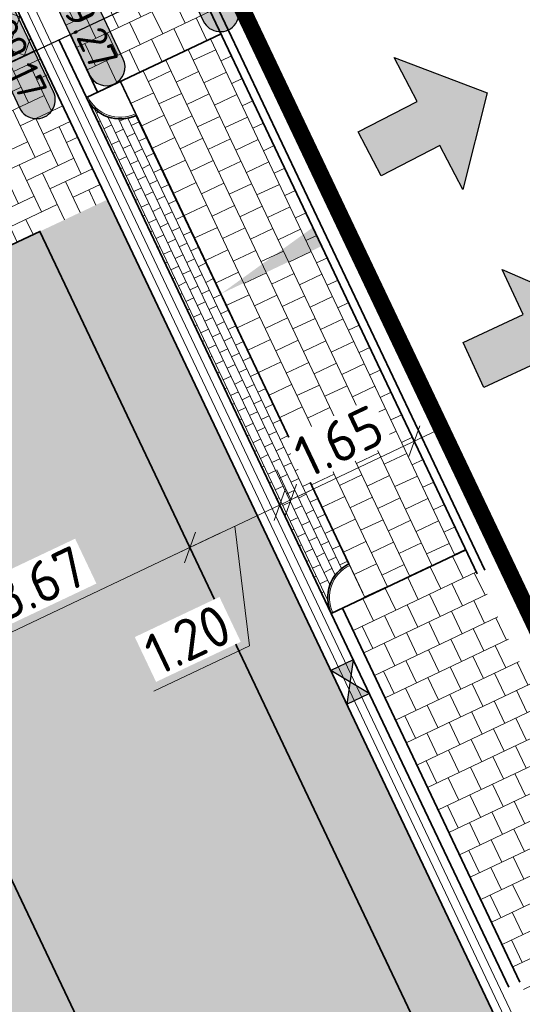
# Model space of a CAD drawing. Header units: metres. Extents: x 199937 to 201628, y 374508 to 375260.
# Tile 172 of 183: x 201390.64 to 201396.71, y 375083.57 to 375095.47. Entities that reach past the tile are written whole.
import ezdxf
from ezdxf.enums import TextEntityAlignment as Align

# ---------------------------------------------------------------- set-up
doc = ezdxf.new("R2010")
doc.units = ezdxf.units.M
for name, pattern in [('VH-OPSLUITBAND_100X200', [16, 8, -2, 4, -2]), ('VH-TROTTOIRBAND_130-150', [15, 5, -2, 2, -2, 2, -2]), ('XX-PROJECTGRENS', [18, 12, -3, 0, -3])]:
    doc.linetypes.add(name, pattern=pattern)
doc.layers.add('000___INRIT-PIJL', color=252, linetype='Continuous')
doc.layers.add('N-WE-KG-GRENS_PROJECT-G', color=7, linetype='XX-PROJECTGRENS', lineweight=35, transparency=0.45)
for name, color, linetype, lineweight in [('N-WE-OG-HOOGTELIJN-G', 7, 'Continuous', 25), ('N-WE-RI-KOLK-S', 7, 'Continuous', 25), ('N-WE-VH-DWARSHELLING-S', 7, 'Continuous', 25), ('N-WE-VH-GOOT-G', 170, 'Continuous', 35), ('N-WE-VH-KANTOPSLUITING_OPSLUITBAND_100X200-G', 150, 'VH-OPSLUITBAND_100X200', 35), ('N-WE-VH-KANTOPSLUITING_TROTTOIRBAND_130 150-G', 210, 'VH-TROTTOIRBAND_130-150', 35), ('N-WE-VH-KANTOPSLUITING_TROTTOIRBAND_130 150_250_HOEKBLOK-S', 210, 'Continuous', 25), ('N-WE-VH-KANTVERHARDING_STREKLAAG-G', 60, 'Continuous', 18), ('N-WE-VH-VERHARDING_BETONSTRAATSTEEN-G', 252, 'Continuous', 35), ('N-WE-VH-VERHARDING_TEGEL-A', 252, 'Continuous', 18), ('N-WE-VH-VERHARDING_TEGEL-G', 252, 'Continuous', 35), ('X-XX-AL-HOOGTELABEL-S', 7, 'Continuous', 25), ('X-XX-AL-M', 7, 'Continuous', 18)]:
    doc.layers.add(name, color=color, linetype=linetype, lineweight=lineweight)
for name, color, linetype, lineweight, true_color in [('N-WE-VH-VERHARDING_BETONSTRAATSTEEN_GRIJS-A', 7, 'Continuous', 18, 0xa6a6a6), ('N-WE-VH-VERHARDING_BETONSTRAATSTEEN_HEIDE-A', 7, 'Continuous', 0, 0x986657), ('N-WE-VH-VERHARDING_BETONSTRAATSTEEN_ROOD-A', 7, 'Continuous', 0, 0xa92c0a)]:
    doc.layers.add(name, color=color, linetype=linetype, lineweight=lineweight, true_color=true_color)
doc.styles.add('NLCS-ISO-ANNOTATIEF-T18', font='NLCS-ISO.ttf', dxfattribs={"height": 1.8})
doc.styles.add('NLCS-ISO-ANNOTATIEF-T25', font='NLCS-ISO.ttf', dxfattribs={"height": 2.5})
doc.dimstyles.new('NLCS-ANNOTATIEF-T25-SCHRAP_L2_H1', dxfattribs={"dimtxt": 2.5, "dimasz": 1.4, "dimexe": 2, "dimexo": 2, "dimgap": 0.7, "dimtad": 1, "dimzin": 0, "dimdsep": 46, "dimtxsty": 'NLCS-ISO-ANNOTATIEF-T25', "dimblk": 'OBLIQUE', "dimcen": 0, "dimdle": 2, "dimclrd": 256, "dimclre": 256, "dimclrt": 256, "dimadec": 1, "dimazin": 0, "dimtfac": 1, "dimtdec": 3, "dimtofl": 0, "dimtmove": 0, "dimatfit": 3, "dimldrblk": 'OBLIQUE', "dimfxl": 2, "dimfxlon": 1, "dimtfillclr": 256, "dimtolj": 1, "dimtzin": 0, "dimlwd": -1, "dimlwe": -1, "dimarcsym": 0})
pattern_1 = [(115.26, (0, 0), (-0.279532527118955, 0.1003073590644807), [0.63, -0.21]), (25.26000000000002, (-0.3798398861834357, -0.1792251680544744), (-0.279532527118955, 0.1003073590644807), [0.63, -0.21])]
pattern_2 = [(115.44303439, (0, 0), (-0.2643359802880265, 0.2064618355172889), [0.3, -0.3]), (205.44303439, (0, 0), (0.1288840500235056, -0.2709038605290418), [])]

# ---------------------------------------------------------------- blocks, each defined once
blk = doc.blocks.new('_Oblique')
at = {"color": 0, "linetype": 'ByBlock', "lineweight": -2}
blk.add_line((-0.5, -0.5), (0.5, 0.5), dxfattribs=at)
blk = doc.blocks.new('*D138')
at = {"layer": 'Defpoints', "color": 0, "transparency": 16777216}
for p in [(201392.6948104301, 375089.0884378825), (201392.6948104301, 375089.0884378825), (201389.3779106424, 375087.5157135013)]:
    blk.add_point(p, dxfattribs=at)
at = {"layer": 'X-XX-AL-M', "transparency": 16777216}
for p, q in [((201392.6948104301, 375089.0884378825), (201392.5234369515, 375089.4498671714)), ((201389.0164813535, 375087.3443400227), (201393.056239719, 375089.2598113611)), ((201389.3779106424, 375087.5157135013), (201389.2065371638, 375087.8771427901))]:
    blk.add_line(p, q, dxfattribs=at)
at = {"layer": 'X-XX-AL-M', "transparency": 16777216, "xscale": 0.28, "yscale": 0.28, "zscale": 0.28}
for p, rotation in [((201392.6948104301, 375089.0884378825), 25.36819958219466), ((201389.3779106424, 375087.5157135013), 205.3681995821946)]:
    blk.add_blockref('_Oblique', p, dxfattribs=dict(at, rotation=rotation))
at = {"layer": 'X-XX-AL-M', "transparency": 16777216, "insert": (201390.8692713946, 375088.6544692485), "char_height": 0.5, "attachment_point": 5, "rotation": 25.36819958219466, "style": 'NLCS-ISO-ANNOTATIEF-T25', "bg_fill": 3, "box_fill_scale": 1.1, "bg_fill_color": 256, "bg_fill_true_color": 13158600, "bg_fill_transparency": 0}
blk.add_mtext('\\A1;3.67', dxfattribs=at)
blk = doc.blocks.new('*D139')
at = {"layer": 'Defpoints', "color": 0, "transparency": 16777216}
for p in [(201393.7790982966, 375089.6025583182), (201393.7790982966, 375089.6025583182), (201392.6948104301, 375089.0884378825)]:
    blk.add_point(p, dxfattribs=at)
at = {"layer": 'X-XX-AL-M', "transparency": 16777216}
for p, q in [((201393.7790982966, 375089.6025583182), (201393.607724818, 375089.963987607)), ((201392.3333811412, 375088.917064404), (201394.1405275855, 375089.7739317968)), ((201392.6948104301, 375089.0884378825), (201392.5234369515, 375089.4498671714)), ((201393.2369543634, 375089.3454981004), (201393.4138275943, 375087.8987913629)), ((201393.4138275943, 375087.8987913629), (201392.2572538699, 375087.3503962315))]:
    blk.add_line(p, q, dxfattribs=at)
at = {"layer": 'X-XX-AL-M', "transparency": 16777216, "xscale": 0.28, "yscale": 0.28, "zscale": 0.28}
for p, rotation in [((201393.7790982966, 375089.6025583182), 25.36819958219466), ((201392.6948104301, 375089.0884378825), 205.3681995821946)]:
    blk.add_blockref('_Oblique', p, dxfattribs=dict(at, rotation=rotation))
at = {"layer": 'X-XX-AL-M', "transparency": 16777216, "insert": (201392.6684515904, 375087.9769873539), "char_height": 0.5, "attachment_point": 5, "rotation": 25.36819958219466, "style": 'NLCS-ISO-ANNOTATIEF-T25', "bg_fill": 3, "box_fill_scale": 1.1, "bg_fill_color": 256, "bg_fill_true_color": 13158600, "bg_fill_transparency": 0}
blk.add_mtext('\\A1;1.20', dxfattribs=at)
blk = doc.blocks.new('*D140')
at = {"layer": 'Defpoints', "color": 0, "transparency": 16777216}
for p in [(201395.4055298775, 375090.3737388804), (201395.4055298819, 375090.3737388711), (201393.9146340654, 375089.6668232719)]:
    blk.add_point(p, dxfattribs=at)
at = {"layer": 'X-XX-AL-M', "transparency": 16777216}
for p, q in [((201393.5532047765, 375089.4954497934), (201395.7669591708, 375090.5451123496)), ((201395.4055298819, 375090.3737388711), (201395.5769033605, 375090.0123095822)), ((201393.9146340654, 375089.666823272), (201393.7432605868, 375090.0282525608))]:
    blk.add_line(p, q, dxfattribs=at)
at = {"layer": 'X-XX-AL-M', "transparency": 16777216, "xscale": 0.28, "yscale": 0.28, "zscale": 0.28}
for p, rotation in [((201395.4055298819, 375090.3737388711), 25.36819958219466), ((201393.9146340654, 375089.666823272), 205.3681995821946)]:
    blk.add_blockref('_Oblique', p, dxfattribs=dict(at, rotation=rotation))
at = {"layer": 'X-XX-AL-M', "transparency": 16777216, "insert": (201394.492992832, 375090.3726746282), "char_height": 0.5, "attachment_point": 5, "rotation": 25.36819958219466, "style": 'NLCS-ISO-ANNOTATIEF-T25', "bg_fill": 3, "box_fill_scale": 1.1, "bg_fill_color": 256, "bg_fill_true_color": 13158600, "bg_fill_transparency": 0}
blk.add_mtext('\\A1;1.65', dxfattribs=at)
blk = doc.blocks.new('inrit')
h = blk.add_hatch(color=256)
h.dxf.hatch_style = 1
h.paths.add_polyline_path([(0.3000000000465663, 1), (-0.300000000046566, 1), (-0.3000000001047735, 1.799999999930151), (-0.900000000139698, 1.799999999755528), (-2.328301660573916e-10, 2.599999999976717), (0.9000000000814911, 1.799999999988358), (0.2999999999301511, 1.799999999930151)])
at = {"color": 3, "flags": 128}
blk.add_lwpolyline([(0.3000000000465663, 1), (-0.300000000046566, 1), (-0.3000000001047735, 1.799999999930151), (-0.900000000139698, 1.799999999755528), (-2.328301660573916e-10, 2.599999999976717), (0.9000000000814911, 1.799999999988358), (0.2999999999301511, 1.799999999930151), (0.3000000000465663, 1)], dxfattribs=at)
blk = doc.blocks.new('SVH-TROTTOIRBAND HOEKBLOK_130 150X250_R450_H90UITW_HD-MM')
at = {"linetype": 'Continuous', "lineweight": 0}
for q in [(450.0000000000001, 449.9999999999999), (0, 0)]:
    blk.add_line((8.266365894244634e-14, 450), q, dxfattribs=at)
for radius in [450, 430]:
    blk.add_arc((8.266365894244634e-14, 450), radius, 270, 0, dxfattribs=at)
blk = doc.blocks.new('*U283')
h = blk.add_hatch(color=253)
h.dxf.hatch_style = 1
edge = h.paths.add_edge_path()
edge.add_line((2.726055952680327, 1.132202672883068), (-2.726055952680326, 1.132202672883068))
edge.add_arc((-2.726055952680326, 0), 1.132202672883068, 90, 270)
edge.add_line((-2.726055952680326, -1.132202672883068), (2.726055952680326, -1.132202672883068))
edge.add_arc((2.726055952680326, 3.697785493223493e-32), 1.132202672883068, 270, 450)
blk.add_lwpolyline([(2.726055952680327, 1.132202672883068), (-2.726055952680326, 1.132202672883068, 0.9999999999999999), (-2.726055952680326, -1.132202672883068), (2.726055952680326, -1.132202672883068, 0.9999999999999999)], format="xyb", close=True)
at = {"style": 'NLCS-ISO-ANNOTATIEF-T18'}
blk.add_attdef('HGT', text='', height=1.8, dxfattribs=at).set_placement((-0.002853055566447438, -0.0004570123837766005), align=Align.MIDDLE_CENTER)
blk = doc.blocks.new('*U439')
blk.add_solid([(0, 0), (0, 0.25), (5.470895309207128, 0)])
blk = doc.blocks.new('*U440')
blk.add_solid([(0, 0), (0, -0.25), (1.348407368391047, 0)])
blk = doc.blocks.new('N-SRI-KOLK_STRAAT_450X300-SO')
h = blk.add_hatch(color=256)
h.dxf.hatch_style = 1
h.paths.add_polyline_path([(-7.127631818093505e-14, 0.7499999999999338), (-1.125000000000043, 1.49999999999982), (-1.125000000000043, 4.75175454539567e-14)])
h.paths.add_polyline_path([(1.1249999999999, 4.75175454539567e-14), (1.1249999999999, 1.49999999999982), (-7.122080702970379e-14, 0.7499999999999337)])
for p, q in [((-1.125000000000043, 4.75175454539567e-14), (1.1249999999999, 1.49999999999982)), ((1.1249999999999, 4.75175454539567e-14), (-1.125000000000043, 1.49999999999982))]:
    blk.add_line(p, q)
at = {"flags": 128}
blk.add_lwpolyline([(-1.125000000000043, 4.75175454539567e-14), (1.1249999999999, 4.75175454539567e-14), (1.1249999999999, 1.49999999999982), (-1.125000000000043, 1.49999999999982)], close=True, dxfattribs=at)

msp = doc.modelspace()

# ---------------------------------------------------------------- hatches: boundary and pattern name
at = {"layer": 'N-WE-VH-VERHARDING_BETONSTRAATSTEEN_GRIJS-A'}
h = msp.add_hatch(dxfattribs=at)
h.set_pattern_fill('AVH-GRI_BSS_KEIFRMT_HALFST-SO', color=256, angle=25.36819955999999, pattern_type=2)
h.set_pattern_definition([(25.36819956, (201392.0354428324, 375094.3302919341), (0.04988965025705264, 0.1398607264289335), [0.105, -0.105]), (115.36819956, (201392.0354428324, 375094.3302919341), (-0.09487518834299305, -0.0449855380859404), [])])
edge = h.paths.add_edge_path()
edge.add_arc((201394.8082619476, 375088.4823739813), 0.4500000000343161, 115.3681999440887, 205.3681999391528, ccw=False)
edge.add_line((201394.6154667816, 375088.88898193), (201392.0440115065, 375094.3122204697))
edge.add_arc((201391.8512163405, 375094.7188284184), 0.4499999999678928, 205.368199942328, 295.36819994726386, ccw=False)
edge.add_line((201391.4446083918, 375094.5260332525), (201394.4016539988, 375088.2895788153))
at = {"layer": 'N-WE-VH-VERHARDING_BETONSTRAATSTEEN_HEIDE-A', "true_color": 0x986657}
h = msp.add_hatch(dxfattribs=at)
h.set_pattern_fill('AVH-HEI_BSS_KEIFRMT_KEPER-SO', color=25, scale=2, angle=115.26, pattern_type=2)
h.set_pattern_definition(pattern_1)
h.paths.add_polyline_path([(201391.6971267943, 375093.2932430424), (201390.840257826, 375095.1003928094), (201385.8921849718, 375092.7664871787), (201386.749300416, 375090.9588175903)])
h = msp.add_hatch(dxfattribs=at)
h.set_pattern_fill('AVH-HEI_BSS_KEIFRMT_KEPER-SO', color=25, scale=2, angle=115.26, pattern_type=2)
h.set_pattern_definition(pattern_1)
h.paths.add_polyline_path([(201391.6971267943, 375093.2932430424), (201390.8831714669, 375092.9092121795), (201408.1728249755, 375056.4450683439), (201408.9860408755, 375056.8306586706)])
h = msp.add_hatch(dxfattribs=at)
h.set_pattern_fill('AVH-HEI_BSS_KEIFRMT_KEPER-SO', color=25, scale=2, angle=115.26, pattern_type=2)
h.set_pattern_definition(pattern_1)
h.paths.add_polyline_path([(201387.5632557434, 375091.3428484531), (201386.749300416, 375090.9588175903), (201404.0427092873, 375054.4867536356), (201404.8559251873, 375054.8723439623)])
at = {"layer": 'N-WE-VH-VERHARDING_BETONSTRAATSTEEN_ROOD-A'}
h = msp.add_hatch(dxfattribs=at)
h.set_pattern_fill('AVH-ROO_BSS_KEIFRMT_KEPER-SO', color=36, scale=2, angle=-19.74167357, pattern_type=2)
h.set_pattern_definition([(340.25832643, (201380.8364444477, 375114.1943056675), (0.2685910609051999, 0.1267234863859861), [0.6299999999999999, -0.21]), (250.25832643, (201380.9783120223, 375114.5896202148), (0.2685910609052, 0.126723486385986), [0.6299999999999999, -0.21])])
edge = h.paths.add_edge_path()
edge.add_line((201381.6503982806, 375114.5783358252), (201378.4885900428, 375113.0867307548))
edge.add_arc((201370.9838599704, 375109.5414484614), 8.299999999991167, -63.85222691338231, 25.286348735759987, ccw=False)
edge.add_line((201374.6415686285, 375102.0908667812), (201372.568746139, 375101.0732575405))
edge.add_line((201372.568746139, 375101.0732575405), (201374.73481857, 375096.6610691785))
edge.add_arc((201378.3925272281, 375089.2104874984), 8.299999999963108, 25.36819958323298, 116.1477730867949, ccw=False)
edge.add_line((201385.8921849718, 375092.7664871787), (201390.840257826, 375095.1003928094))
edge.add_line((201390.840257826, 375095.1003928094), (201381.6503982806, 375114.5783358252))
h = msp.add_hatch(dxfattribs=at)
h.set_pattern_fill('AVH-ROO_BSS_KEIFRMT_KEPER-SO', color=36, scale=2, angle=-19.62634688, pattern_type=2)
h.set_pattern_definition([(340.37365312, (201390.8928701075, 375092.9137880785), (0.2683354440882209, 0.1272638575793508), [0.63, -0.21]), (250.37365312, (201391.033941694, 375093.3093873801), (0.2683354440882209, 0.1272638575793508), [0.63, -0.21])])
h.paths.add_polyline_path([(201390.8831714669, 375092.9092121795), (201387.5632557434, 375091.3428484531), (201404.8559251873, 375054.8723439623), (201408.1728249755, 375056.4450683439)])
at = {"layer": 'N-WE-VH-VERHARDING_TEGEL-A'}
h = msp.add_hatch(dxfattribs=at)
h.set_pattern_fill('AVH-TEGEL_300X300_HALFST-SO', color=256, scale=5, angle=115.44303439, pattern_type=2)
h.set_pattern_definition(pattern_2)
h.paths.add_polyline_path([(201391.5801441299, 375094.5902981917), (201393.071039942, 375095.2972138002), (201392.737723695, 375096.0001828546), (201383.5114138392, 375115.5553921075), (201382.6455436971, 375117.3882847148), (201381.1536395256, 375116.6834996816), (201382.0195096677, 375114.8506070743), (201391.2461500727, 375095.2946967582)])
h = msp.add_hatch(dxfattribs=at)
h.set_pattern_fill('AVH-TEGEL_300X300_HALFST-SO', color=256, angle=25.2863487, pattern_type=2)
h.set_pattern_definition([(25.28634870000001, (201372.6357059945, 375135.4168592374), (0.2071839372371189, 0.2637703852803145), [0.3, -0.3]), (115.2863487, (201372.6357059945, 375135.4168592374), (-0.271255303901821, -0.128142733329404), [])])
h.paths.add_polyline_path([(201393.071039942, 375095.2972138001), (201391.8512163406, 375094.7188284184), (201392.0440115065, 375094.3122204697), (201394.6154667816, 375088.88898193), (201394.8082619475, 375088.4823739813), (201396.0280855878, 375089.0607593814)])
h = msp.add_hatch(dxfattribs=at)
h.set_pattern_fill('AVH-TEGEL_300X300_HALFST-SO', color=256, scale=5, angle=115.44303439, pattern_type=2)
h.set_pattern_definition([(115.44303439, (201401.0731080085, 375044.2177613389), (-0.2643359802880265, 0.2064618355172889), [0.3, -0.3]), (205.44303439, (201401.0731080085, 375044.2177613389), (0.1288840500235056, -0.2709038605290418), [])])
edge = h.paths.add_edge_path()
edge.add_line((201376.9752212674, 375091.374895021), (201375.6376201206, 375090.6980507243))
edge.add_line((201375.6376201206, 375090.6980507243), (201377.1400000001, 375087.7289999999))
edge.add_line((201377.1400000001, 375087.7289999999), (201374.4300000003, 375086.4199999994))
edge.add_line((201374.4300000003, 375086.4199999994), (201378.0210000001, 375078.8639999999))
edge.add_line((201378.0210000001, 375078.8639999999), (201380.7320000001, 375080.1489999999))
edge.add_line((201380.7320000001, 375080.1489999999), (201383.339908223, 375074.5822153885))
edge.add_line((201383.339908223, 375074.5822153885), (201386.1263999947, 375075.9136218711))
edge.add_line((201386.1263999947, 375075.9136218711), (201389.5347019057, 375068.8166609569))
edge.add_line((201389.5347019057, 375068.8166609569), (201387.8, 375068.02))
edge.add_line((201387.8, 375068.02), (201388.5030000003, 375066.5490000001))
edge.add_line((201388.5030000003, 375066.5490000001), (201388.1421297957, 375066.3767281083))
edge.add_line((201388.1421297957, 375066.3767281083), (201389.0628853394, 375064.4553827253))
edge.add_line((201389.0628853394, 375064.4553827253), (201389.4210000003, 375064.627))
edge.add_line((201389.4210000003, 375064.627), (201390.1260000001, 375063.1500000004))
edge.add_line((201390.1260000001, 375063.1500000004), (201391.7957047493, 375063.9242207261))
edge.add_line((201391.7957047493, 375063.9242207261), (201395.4146780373, 375056.3851675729))
edge.add_line((201395.4146780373, 375056.3851675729), (201393.7030000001, 375055.5569999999))
edge.add_line((201393.7030000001, 375055.5569999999), (201394.405, 375054.086))
edge.add_line((201394.405, 375054.086), (201394.0439838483, 375053.9140339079))
edge.add_line((201394.0439838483, 375053.9140339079), (201394.9601806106, 375051.9910860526))
edge.add_line((201394.9601806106, 375051.9910860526), (201395.3210000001, 375052.1629999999))
edge.add_line((201395.3210000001, 375052.1629999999), (201396.0239999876, 375050.687999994))
edge.add_line((201396.0239999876, 375050.687999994), (201397.6983135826, 375051.4363360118))
edge.add_line((201397.6983135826, 375051.4363360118), (201401.0095747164, 375044.3536569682))
edge.add_line((201401.0095747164, 375044.3536569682), (201401.755953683, 375044.7149579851))
edge.add_arc((201399.2070653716, 375049.980474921), 5.850000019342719, 295.8303155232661, 302.4445854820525)
edge.add_line((201402.3454947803, 375045.0435972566), (201399.5871770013, 375051.0460804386))
edge.add_line((201399.5871770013, 375051.0460804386), (201387.4934558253, 375076.5519234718))
edge.add_line((201387.4934558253, 375076.5519234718), (201386.4026779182, 375078.8530461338))
edge.add_line((201386.4026779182, 375078.8530461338), (201383.3436004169, 375077.4029825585))
edge.add_line((201383.3436004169, 375077.4029825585), (201376.9752212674, 375091.374895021))
h = msp.add_hatch(dxfattribs=at)
h.set_pattern_fill('AVH-TEGEL_300X300_HALFST-SO', color=256, scale=5, angle=115.44303439, pattern_type=2)
h.set_pattern_definition(pattern_2)
h.paths.add_polyline_path([(201398.3964819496, 375080.2145376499), (201399.8873777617, 375080.9214532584), (201396.0280855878, 375089.0607593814), (201394.5371897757, 375088.353843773)])

# ---------------------------------------------------------------- linework, layer by layer
at = {"layer": 'N-WE-KG-GRENS_PROJECT-G', "const_width": 0.2}
msp.add_lwpolyline([(201326.0550264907, 375067.7388620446), (201330.2565658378, 375071.0531604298), (201334.0074256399, 375075.1894236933), (201340.0603740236, 375082.1499817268), (201342.5943763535, 375084.6669085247, -0.06874017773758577), (201353.0987616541, 375092.1673732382), (201358.4088749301, 375094.8133740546), (201374.0645658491, 375102.5723497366, 0.429448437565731), (201377.7523683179, 375112.6920960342), (201366.9289792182, 375135.9431041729), (201372.8863466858, 375138.7097639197), (201429.6101811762, 375019.0687043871, -0.1197631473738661)], format="xyb", dxfattribs=at)
at = {"layer": 'N-WE-OG-HOOGTELIJN-G'}
msp.add_lwpolyline([(201376.7692132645, 375088.4617604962), (201392.829840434, 375096.0392975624)], dxfattribs=at)
at = {"layer": 'N-WE-VH-GOOT-G'}
for points in [[(201381.6125327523, 375114.6585919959), (201390.8394191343, 375095.1021616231)], [(201390.8394191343, 375095.1021616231), (201409.4144745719, 375055.9270854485)]]:
    msp.add_lwpolyline(points, dxfattribs=at)
at = {"layer": 'N-WE-VH-KANTOPSLUITING_OPSLUITBAND_100X200-G'}
for points in [[(201372.6944187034, 375138.4530409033), (201383.5114138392, 375115.5553921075), (201392.737723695, 375096.0001828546), (201411.7129548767, 375055.9811305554), (201419.2288683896, 375040.1956392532), (201430.1214003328, 375017.2586251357, -0.04435671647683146), (201433.8907078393, 375006.1190703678, -0.03323589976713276), (201435.5721802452, 374995.4284070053, -0.004665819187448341), (201435.9979677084, 374989.9989301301, 0.09410088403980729), (201438.1946044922, 374981.6263775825), (201464.8747045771, 374925.5705712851), (201472.5020402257, 374909.4963627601), (201492.5097070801, 374867.4604200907, 0.4602461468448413), (201498.3760945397, 374865.8754583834), (201504.5373791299, 374870.0798394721), (201505.8041970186, 374870.8982912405), (201509.2302448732, 374873.0100641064), (201511.9059560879, 374874.5384240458), (201514.6389543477, 374875.9381556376), (201517.4762463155, 374877.2071831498), (201522.2248469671, 374879.0273775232), (201526.9710910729, 374880.7851961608), (201527.4920496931, 374879.3785682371)], [(201372.784837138, 375138.4957551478), (201383.6018322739, 375115.5981063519), (201392.8281220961, 375096.0429395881), (201411.8032777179, 375056.0240466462), (201419.3191783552, 375040.2385823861), (201430.212341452, 375017.3002392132, -0.04436492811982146), (201433.9880764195, 375006.1418724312, -0.03323852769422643), (201435.6717882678, 374995.4372529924, -0.004665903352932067), (201436.0977302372, 374990.005817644, 0.0941008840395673), (201438.284898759, 374981.669353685), (201464.9650242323, 374925.6134940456), (201472.5923597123, 374909.5392858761), (201492.6000010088, 374867.5033969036, 0.4602461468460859), (201498.3197287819, 374865.958059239), (201504.4820542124, 374870.1631505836), (201505.7508219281, 374870.9828620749), (201509.1791954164, 374873.0960684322), (201511.8583393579, 374874.626389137), (201514.5957172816, 374876.0283638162), (201517.4379074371, 374877.2995821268), (201522.1895846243, 374879.1209557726), (201527.0301356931, 374880.9137019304), (201527.5858248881, 374879.4132988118)]]:
    msp.add_lwpolyline(points, format="xyb", dxfattribs=at)
at = {"layer": 'N-WE-VH-KANTOPSLUITING_TROTTOIRBAND_130 150-G'}
for points in [[(201381.1536395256, 375116.6834996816), (201382.0195096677, 375114.8506070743), (201391.2461500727, 375095.2946967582), (201391.5801441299, 375094.5902981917)], [(201381.8838506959, 375114.7866020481), (201391.1104911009, 375095.230691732)], [(201391.1104911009, 375095.230691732), (201391.4446083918, 375094.5260332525)], [(201394.4016539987, 375088.2895788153), (201398.2609461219, 375080.1502726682)], [(201394.5371897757, 375088.353843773), (201398.3964819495, 375080.2145376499)]]:
    msp.add_lwpolyline(points, dxfattribs=at)
at = {"layer": 'N-WE-VH-KANTVERHARDING_STREKLAAG-G'}
for points in [[(201381.7029720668, 375114.7012620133), (201390.9296124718, 375095.1453516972)], [(201381.7934113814, 375114.7439320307), (201391.0200517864, 375095.1880217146)], [(201391.0201337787, 375095.1878483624), (201409.5951892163, 375056.0127721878)], [(201390.9297764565, 375095.1450049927), (201409.5048318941, 375055.9699288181)]]:
    msp.add_lwpolyline(points, dxfattribs=at)
at = {"layer": 'N-WE-VH-VERHARDING_BETONSTRAATSTEEN-G'}
for points in [[(201385.8924314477, 375092.7659673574), (201390.840254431, 375095.1003912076)], [(201387.5632557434, 375091.3428484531), (201390.8901505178, 375092.9125049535)], [(201390.8831714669, 375092.9092121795), (201408.1728249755, 375056.4450683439)], [(201387.5632557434, 375091.3428484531), (201404.8559251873, 375054.8723439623)]]:
    msp.add_lwpolyline(points, dxfattribs=at)
msp.add_lwpolyline([(201394.4016539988, 375088.2895788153, -0.4142135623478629), (201394.6154667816, 375088.88898193), (201392.0440115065, 375094.3122204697, -0.4142135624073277), (201391.4446083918, 375094.5260332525)], format="xyb", close=True, dxfattribs=at)
at = {"layer": 'N-WE-VH-VERHARDING_TEGEL-G'}
for points in [[(201391.4446083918, 375094.5260332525), (201393.071039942, 375095.2972138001)], [(201394.4016539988, 375088.2895788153), (201396.0280855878, 375089.0607593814)]]:
    msp.add_lwpolyline(points, dxfattribs=at)

# ---------------------------------------------------------------- block references
at = {"layer": '000___INRIT-PIJL'}
for p, rotation in [((201393.9779099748, 375093.3846110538), 297.4383380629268), ((201395.2112654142, 375090.8753210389), 294.864658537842)]:
    msp.add_blockref('inrit', p, dxfattribs=dict(at, rotation=rotation))
at = {"layer": 'N-WE-RI-KOLK-S', "xscale": 0.2, "yscale": 0.2, "zscale": 0.2, "rotation": 115.3681995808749}
msp.add_blockref('N-SRI-KOLK_STRAAT_450X300-SO', (201394.7633487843, 375087.5267589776), dxfattribs=at)
at = {"layer": 'N-WE-VH-DWARSHELLING-S'}
for name, p, rotation in [('*U440', (201394.2872941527, 375092.7321150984), 205.3681995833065), ('*U439', (201387.4338735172, 375089.5150424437), 24.80715683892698)]:
    msp.add_blockref(name, p, dxfattribs=dict(at, rotation=rotation))
at = {"layer": 'N-WE-VH-KANTOPSLUITING_TROTTOIRBAND_130 150_250_HOEKBLOK-S', "xscale": 0.001, "yscale": 0.001, "zscale": 0.001}
for p, rotation in [((201391.4446083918, 375094.5260332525), 295.3681999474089), ((201394.6154667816, 375088.88898193), 205.3681999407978)]:
    msp.add_blockref('SVH-TROTTOIRBAND HOEKBLOK_130 150X250_R450_H90UITW_HD-MM', p, dxfattribs=dict(at, rotation=rotation))
at = {"layer": 'X-XX-AL-HOOGTELABEL-S', "xscale": 0.2, "yscale": 0.2, "zscale": 0.2, "rotation": 295.2863487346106}
for p, values in [((201392.8281220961, 375096.042939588), {'HGT': '29.31'}), ((201391.4519004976, 375095.3892965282), {'HGT': '29.27'}), ((201390.6094180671, 375094.9913582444), {'HGT': '29.17'})]:
    msp.add_blockref('*U283', p, dxfattribs=at).add_auto_attribs(values)

# ---------------------------------------------------------------- next in the draw order: dimensions: what is measured, and where the dimension line sits
at = {"layer": 'X-XX-AL-M'}
dim = msp.add_linear_dim(base=(201392.6948104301, 375089.0884378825), p1=(201389.3779106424, 375087.5157135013), p2=(201392.6948104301, 375089.0884378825), angle=205.3681995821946, dimstyle='NLCS-ANNOTATIEF-T25-SCHRAP_L2_H1', override={"dimtfill": 1}, dxfattribs=at)
dim.commit()
dim.dimension.update_dxf_attribs({"geometry": '*D138', "text_midpoint": (201390.8692713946, 375088.6544692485)})

# ---------------------------------------------------------------- next in the draw order: dimensions: what is measured, and where the dimension line sits
dim = msp.add_linear_dim(base=(201393.7790982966, 375089.6025583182), p1=(201392.6948104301, 375089.0884378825), p2=(201393.7790982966, 375089.6025583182), angle=205.3681995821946, dimstyle='NLCS-ANNOTATIEF-T25-SCHRAP_L2_H1', override={"dimtfill": 1}, dxfattribs=at)
dim.commit()
dim.dimension.update_dxf_attribs({"geometry": '*D139', "text_midpoint": (201393.2873273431, 375087.8388106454), "dimtype": 160})

# ---------------------------------------------------------------- next in the draw order: dimensions: what is measured, and where the dimension line sits
dim = msp.add_linear_dim(base=(201395.4055298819, 375090.3737388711), p1=(201393.9146340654, 375089.666823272), p2=(201395.4055298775, 375090.3737388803), angle=205.3681995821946, dimstyle='NLCS-ANNOTATIEF-T25-SCHRAP_L2_H1', override={"dimtfill": 1}, dxfattribs=at)
dim.commit()
dim.dimension.update_dxf_attribs({"geometry": '*D140', "text_midpoint": (201394.492992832, 375090.3726746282)})

doc.saveas('drawing.dxf')
